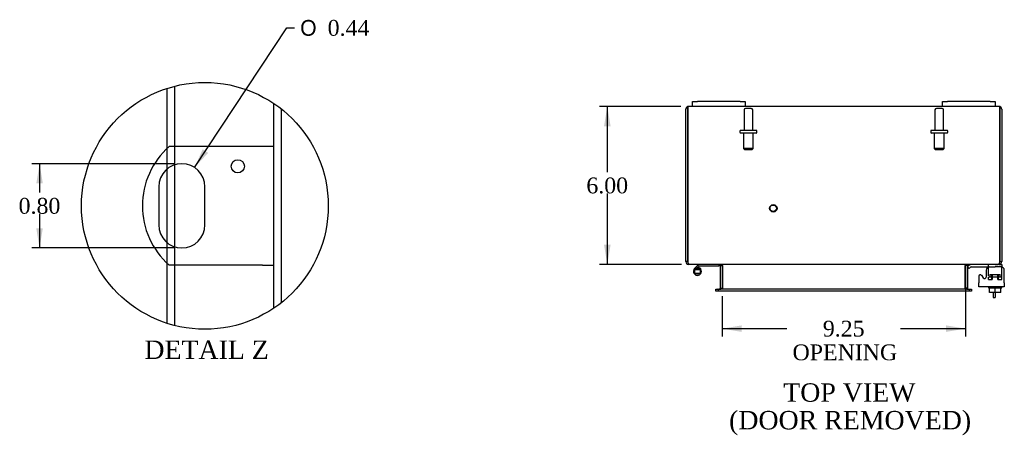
# Model space of a CAD drawing. Header units: inches. Extents: x 5 to 118, y 2 to 79.
# Tile 3 of 7: x 5 to 42, y 56 to 72. Entities that reach past the tile are written whole.
import ezdxf
from ezdxf.enums import TextEntityAlignment as Align

# ---------------------------------------------------------------- set-up
doc = ezdxf.new("R2010")
doc.units = ezdxf.units.IN
doc.header["$MEASUREMENT"] = 0
doc.layers.get('0').update_dxf_attribs({"linetype": 'CONTINUOUS'})
for name, color, linetype in [('COM40153-1', 7, 'CONTINUOUS'), ('COM42667', 7, 'CONTINUOUS'), ('COM42780', 7, 'CONTINUOUS'), ('COM48469', 7, 'CONTINUOUS'), ('DEFAULT', 7, 'CONTINUOUS'), ('FET07710', 7, 'CONTINUOUS'), ('HNG10620-16B', 7, 'CONTINUOUS'), ('HNG10620-16P', 7, 'CONTINUOUS'), ('SCC19011', 7, 'CONTINUOUS'), ('STD21878', 7, 'CONTINUOUS'), ('STD26094', 7, 'CONTINUOUS'), ('WAF25035', 7, 'CONTINUOUS')]:
    doc.layers.add(name, color=color, linetype=linetype)
doc.styles.add('SEACAD_SOLID_EDGE_ANSI1_SY', font='txt')
doc.styles.add('SEACAD_TIMES_NEW_ROMAN', font='times.ttf')

# ---------------------------------------------------------------- blocks, each defined once
blk = doc.blocks.new('GDIMGGROUP4')
at = {"layer": 'DEFAULT', "linetype": 'Continuous'}
for points in [[(27.069, 68.116), (27.319, 68.116), (27.194, 68.866)], [(27.069, 63.616), (27.194, 62.866), (27.319, 63.616)]]:
    blk.add_hatch(color=136, dxfattribs=at).paths.add_polyline_path(points)
at = {"layer": 'DEFAULT', "color": 136, "linetype": 'Continuous'}
for p, q in [((29.984, 68.866), (26.894, 68.866)), ((27.194, 68.866), (27.194, 66.376)), ((27.194, 65.566), (27.194, 62.866)), ((30.009, 62.866), (26.894, 62.866))]:
    blk.add_line(p, q, dxfattribs=at)
at = {"layer": 'DEFAULT', "color": 136, "linetype": 'Continuous', "style": 'SEACAD_TIMES_NEW_ROMAN'}
blk.add_text('6.00', height=0.6, dxfattribs=at).set_placement((26.398, 66.166), align=Align.TOP_LEFT)
blk = doc.blocks.new('GDIMGGROUP18')
at = {"layer": 'DEFAULT', "linetype": 'Continuous'}
for points in [[(32.301, 60.302), (32.301, 60.552), (31.551, 60.427)], [(40.051, 60.302), (40.801, 60.427), (40.051, 60.552)]]:
    blk.add_hatch(color=136, dxfattribs=at).paths.add_polyline_path(points)
at = {"layer": 'DEFAULT', "color": 136, "linetype": 'Continuous'}
for p, q in [((40.801, 62.096), (40.801, 60.127)), ((31.551, 61.661), (31.551, 60.127)), ((31.551, 60.427), (34.018, 60.427)), ((38.334, 60.427), (40.801, 60.427))]:
    blk.add_line(p, q, dxfattribs=at)
at = {"layer": 'DEFAULT', "color": 136, "linetype": 'Continuous', "style": 'SEACAD_TIMES_NEW_ROMAN'}
for s, p in [('9.25', (35.379, 60.727)), ('OPENING', (34.228, 59.827))]:
    blk.add_text(s, height=0.6, dxfattribs=at).set_placement(p, align=Align.TOP_LEFT)
blk = doc.blocks.new('GDIMGGROUP27')
at = {"layer": 'DEFAULT', "linetype": 'Continuous'}
for points in [[(5.507, 65.941), (5.757, 65.941), (5.632, 66.691)], [(5.507, 64.241), (5.632, 63.491), (5.757, 64.241)]]:
    blk.add_hatch(color=136, dxfattribs=at).paths.add_polyline_path(points)
at = {"layer": 'DEFAULT', "color": 136, "linetype": 'Continuous'}
for p, q in [((10.735, 66.691), (5.332, 66.691)), ((5.632, 66.691), (5.632, 65.601)), ((5.632, 64.791), (5.632, 63.491)), ((10.735, 63.491), (5.332, 63.491))]:
    blk.add_line(p, q, dxfattribs=at)
at = {"layer": 'DEFAULT', "color": 136, "linetype": 'Continuous', "style": 'SEACAD_TIMES_NEW_ROMAN'}
blk.add_text('0.80', height=0.6, dxfattribs=at).set_placement((4.836, 65.391), align=Align.TOP_LEFT)
blk = doc.blocks.new('GDIMGGROUP28')
at = {"layer": 'DEFAULT', "linetype": 'Continuous'}
blk.add_hatch(color=136, dxfattribs=at).paths.add_polyline_path([(11.826, 67.241), (11.517, 66.547), (12.035, 67.104)])
at = {"layer": 'DEFAULT', "color": 136, "linetype": 'Continuous'}
for p, q in [((11.517, 66.547), (15.019, 71.851)), ((15.019, 71.851), (15.319, 71.851))]:
    blk.add_line(p, q, dxfattribs=at)
for s, style, p in [('O', 'SEACAD_SOLID_EDGE_ANSI1_SY', (15.529, 72.151)), ('0.44', 'SEACAD_TIMES_NEW_ROMAN', (16.573, 72.151))]:
    blk.add_text(s, height=0.6, dxfattribs=dict(at, style=style)).set_placement(p, align=Align.TOP_LEFT)

msp = doc.modelspace()

# ---------------------------------------------------------------- linework, layer by layer
at = {"color": 7}
msp.add_circle((11.909, 65.091), 4.686, dxfattribs=at)
at = {"layer": 'COM40153-1', "color": 7}
for p, q in [((14.103, 67.341), (10.551, 67.341)), ((14.535, 67.341), (14.103, 67.341)), ((10.161, 65.817), (10.161, 64.365)), ((11.909, 64.365), (11.909, 65.817)), ((14.103, 62.841), (10.551, 62.841)), ((14.103, 62.841), (14.535, 62.841)), ((41.854, 61.795), (41.854, 61.616)), ((41.926, 61.795), (41.926, 61.616)), ((41.854, 61.616), (41.926, 61.616))]:
    msp.add_line(p, q, dxfattribs=at)
msp.add_circle((13.159, 66.593), 0.25, dxfattribs=at)
for centre, radius, start, end in [((12.535, 65.091), 3, 131.4096, 228.5904), ((11.035, 65.817), 0.874, 0, 180), ((11.035, 64.365), 0.874, 180, 0)]:
    msp.add_arc(centre, radius, start, end, dxfattribs=at)
at = {"layer": 'COM42667', "color": 7}
for p, q in [((41.475, 62.354), (41.412, 62.452)), ((41.585, 62.646), (41.585, 62.387)), ((42.271, 62.164), (42.271, 62.646)), ((41.301, 62.419), (41.301, 62.164)), ((41.301, 62.021), (41.301, 62.164)), ((42.271, 62.164), (42.271, 62.021)), ((42.271, 62.021), (41.301, 62.021))]:
    msp.add_line(p, q, dxfattribs=at)
for centre, radius, start, end in [((41.361, 62.419), 0.06, 32.8455, 180), ((41.71, 62.646), 0.125, 90, 180), ((42.146, 62.646), 0.125, 0, 90), ((41.525, 62.387), 0.06, 212.8455, 0)]:
    msp.add_arc(centre, radius, start, end, dxfattribs=at)
at = {"layer": 'COM42780', "color": 7}
for p, q in [((40.873, 62.774), (40.923, 62.824)), ((41.672, 62.726), (41.672, 62.851)), ((41.922, 62.866), (42.025, 62.866)), ((42.068, 62.866), (42.172, 62.866)), ((42.172, 62.866), (42.172, 62.771)), ((40.873, 62.774), (40.94, 62.707)), ((40.94, 62.707), (40.99, 62.757)), ((41.024, 62.771), (41.922, 62.771)), ((41.058, 62.772), (41.058, 62.771)), ((41.058, 62.772), (41.118, 62.772)), ((41.118, 62.772), (41.118, 62.771)), ((41.118, 62.772), (41.146, 62.772)), ((41.146, 62.772), (41.146, 62.771)), ((41.146, 62.772), (41.308, 62.772)), ((41.258, 62.772), (41.258, 62.771)), ((41.308, 62.772), (41.308, 62.771)), ((41.727, 62.484), (42.117, 62.484)), ((41.727, 62.484), (41.727, 62.389)), ((41.797, 62.294), (41.797, 62.484)), ((41.816, 62.484), (41.816, 62.294)), ((42.172, 62.771), (41.922, 62.771)), ((42.029, 62.294), (42.029, 62.484)), ((42.047, 62.294), (42.047, 62.484)), ((42.117, 62.389), (42.117, 62.484)), ((42.172, 62.769), (42.172, 62.771)), ((42.172, 62.724), (42.172, 62.769)), ((42.172, 62.435), (42.172, 62.724)), ((41.672, 62.389), (42.172, 62.389)), ((41.672, 62.294), (41.672, 62.381)), ((41.672, 62.294), (41.816, 62.294)), ((42.029, 62.294), (42.134, 62.294)), ((42.144, 62.294), (42.172, 62.294)), ((42.172, 62.294), (42.172, 62.435))]:
    msp.add_line(p, q, dxfattribs=at)
for radius in [0.143, 0.048]:
    msp.add_arc((41.024, 62.723), radius, 90, 135, dxfattribs=at)
msp.add_ellipse((41.422, 61.766), major_axis=(0, 14.322), ratio=0.017455, start_param=-1.524085, end_param=-1.503851, dxfattribs=at)
msp.add_open_spline([(41.67, 62.763), (41.669, 62.765), (41.669, 62.767), (41.667, 62.77), (41.666, 62.771), (41.664, 62.771)], degree=3, knots=[0.6179659, 0.6179659, 0.6179659, 0.6179659, 0.75, 0.75, 1, 1, 1, 1], dxfattribs=at)
at = {"layer": 'COM48469', "color": 7}
for p, q in [((10.483, 67.28), (10.483, 69.555)), ((10.771, 67.341), (10.771, 69.637)), ((14.535, 61.21), (14.535, 68.973)), ((30.248, 68.758), (30.248, 68.86)), ((30.248, 68.86), (30.248, 68.758)), ((30.426, 68.866), (30.284, 68.866)), ((39.926, 68.866), (32.426, 68.866)), ((42.068, 68.866), (41.926, 68.866)), ((42.104, 68.758), (42.104, 68.86)), ((42.104, 68.86), (42.104, 68.758)), ((14.823, 61.421), (14.823, 68.761)), ((30.176, 62.974), (30.176, 68.758)), ((30.248, 68.758), (30.248, 62.974)), ((30.248, 62.974), (30.248, 68.758)), ((42.104, 62.974), (42.104, 68.758)), ((42.104, 68.758), (42.104, 62.974)), ((42.176, 68.758), (42.176, 62.974)), ((10.771, 66.65), (10.771, 67.341)), ((10.483, 66.495), (10.483, 67.28)), ((10.771, 63.532), (10.771, 66.65)), ((10.483, 63.688), (10.483, 66.495)), ((10.483, 62.903), (10.483, 63.688)), ((10.771, 62.841), (10.771, 63.532)), ((10.483, 60.627), (10.483, 62.903)), ((10.771, 60.545), (10.771, 62.841)), ((30.248, 62.974), (30.176, 62.974)), ((30.284, 62.89), (30.284, 62.866)), ((30.308, 62.866), (30.284, 62.866)), ((42.042, 62.866), (30.309, 62.866)), ((31.479, 62.83), (31.479, 61.961)), ((31.479, 62.83), (31.551, 62.83)), ((31.551, 62.83), (31.551, 61.961)), ((31.564, 62.83), (31.564, 61.961)), ((40.787, 61.961), (40.787, 62.83)), ((40.873, 62.83), (40.801, 62.83)), ((40.801, 62.83), (40.801, 61.961)), ((40.873, 62.83), (40.873, 61.961)), ((42.068, 62.866), (42.043, 62.866)), ((42.068, 62.89), (42.068, 62.866)), ((42.104, 62.974), (42.176, 62.974)), ((31.321, 61.853), (31.321, 61.925)), ((31.321, 61.925), (31.397, 61.925)), ((31.397, 61.853), (31.321, 61.853)), ((31.404, 61.925), (31.397, 61.925)), ((31.404, 61.853), (31.397, 61.853)), ((31.404, 61.925), (31.449, 61.925)), ((31.404, 61.925), (31.404, 61.853)), ((31.449, 61.853), (31.404, 61.853)), ((40.902, 61.925), (31.449, 61.925)), ((40.902, 61.853), (31.449, 61.853)), ((31.479, 61.961), (31.551, 61.961)), ((40.873, 61.961), (40.801, 61.961)), ((40.902, 61.925), (40.947, 61.925)), ((40.947, 61.853), (40.902, 61.853)), ((40.947, 61.925), (40.955, 61.925)), ((40.947, 61.853), (40.947, 61.925)), ((40.947, 61.853), (40.955, 61.853)), ((40.955, 61.925), (41.031, 61.925)), ((41.031, 61.853), (40.955, 61.853)), ((41.031, 61.925), (41.031, 61.853))]:
    msp.add_line(p, q, dxfattribs=at)
for centre, radius, start, end in [((30.284, 68.758), 0.108, 109.4712, 180), ((30.284, 68.758), 0.108, 90, 109.4712), ((42.068, 68.758), 0.108, 70.5288, 90), ((42.068, 68.758), 0.108, 0, 70.5288), ((30.284, 62.974), 0.108, 180, 270), ((30.284, 62.974), 0.036, 180, 218.7233), ((31.443, 62.83), 0.036, 0, 90), ((31.443, 62.83), 0.108, 0, 10.3965), ((40.909, 62.83), 0.108, 169.6031, 180), ((40.909, 62.83), 0.036, 90, 180), ((42.068, 62.974), 0.108, 270, 0), ((42.068, 62.974), 0.036, 321.2767, 0), ((31.443, 61.961), 0.036, 270, 0), ((31.443, 61.961), 0.108, 349.6015, 0), ((40.909, 61.961), 0.108, 180, 190.3994), ((40.909, 61.961), 0.036, 180, 270)]:
    msp.add_arc(centre, radius, start, end, dxfattribs=at)
for centre, start_param, end_param in [((30.284, 68.758), 3.141593, 3.48143), ((42.068, 68.758), 2.801756, 3.141593)]:
    msp.add_ellipse(centre, major_axis=(0, -0.108), ratio=0.997813, start_param=start_param, end_param=end_param, dxfattribs=at)
for points, knots in [([(30.309, 62.866), (30.304, 62.866), (30.299, 62.869), (30.289, 62.88), (30.284, 62.888), (30.273, 62.908), (30.268, 62.92), (30.258, 62.946), (30.253, 62.96), (30.248, 62.974)], [0, 0, 0, 0, 0.25, 0.25, 0.5, 0.5, 0.75, 0.75, 1, 1, 1, 1]), ([(31.564, 62.83), (31.564, 62.832), (31.564, 62.834), (31.562, 62.838), (31.561, 62.839), (31.557, 62.844), (31.553, 62.847), (31.545, 62.851), (31.541, 62.853), (31.531, 62.857), (31.527, 62.858), (31.512, 62.862), (31.502, 62.864), (31.481, 62.866), (31.471, 62.866), (31.461, 62.866)], [0, 0, 0, 0, 0.0625, 0.0625, 0.125, 0.125, 0.25, 0.25, 0.375, 0.375, 0.5, 0.5, 0.75, 0.75, 1, 1, 1, 1]), ([(40.891, 62.866), (40.88, 62.866), (40.87, 62.866), (40.849, 62.864), (40.839, 62.862), (40.825, 62.858), (40.82, 62.857), (40.811, 62.853), (40.806, 62.851), (40.798, 62.847), (40.795, 62.844), (40.79, 62.839), (40.789, 62.838), (40.788, 62.834), (40.787, 62.832), (40.787, 62.83)], [0, 0, 0, 0, 0.25, 0.25, 0.5, 0.5, 0.625, 0.625, 0.75, 0.75, 0.875, 0.875, 0.9375, 0.9375, 1, 1, 1, 1]), ([(42.104, 62.974), (42.098, 62.96), (42.093, 62.946), (42.083, 62.92), (42.078, 62.908), (42.068, 62.888), (42.062, 62.88), (42.052, 62.869), (42.047, 62.866), (42.042, 62.866)], [0, 0, 0, 0, 0.25, 0.25, 0.5, 0.5, 0.75, 0.75, 1, 1, 1, 1]), ([(31.461, 61.925), (31.471, 61.925), (31.481, 61.926), (31.502, 61.928), (31.512, 61.93), (31.527, 61.934), (31.531, 61.935), (31.541, 61.938), (31.545, 61.94), (31.553, 61.945), (31.557, 61.948), (31.561, 61.952), (31.562, 61.954), (31.564, 61.958), (31.564, 61.96), (31.564, 61.961)], [0, 0, 0, 0, 0.25, 0.25, 0.5, 0.5, 0.625, 0.625, 0.75, 0.75, 0.875, 0.875, 0.9375, 0.9375, 1, 1, 1, 1]), ([(40.787, 61.961), (40.787, 61.96), (40.788, 61.958), (40.789, 61.954), (40.79, 61.952), (40.795, 61.948), (40.798, 61.945), (40.806, 61.94), (40.811, 61.938), (40.82, 61.935), (40.825, 61.934), (40.839, 61.93), (40.849, 61.928), (40.87, 61.926), (40.88, 61.925), (40.891, 61.925)], [0, 0, 0, 0, 0.0625, 0.0625, 0.125, 0.125, 0.25, 0.25, 0.375, 0.375, 0.5, 0.5, 0.75, 0.75, 1, 1, 1, 1])]:
    msp.add_open_spline(points, degree=3, knots=knots, dxfattribs=at)
at = {"layer": 'FET07710', "color": 7}
for p, q in [((30.426, 69.053), (30.613, 69.053)), ((30.426, 68.866), (30.426, 69.053)), ((30.613, 68.866), (30.426, 68.866)), ((32.238, 69.053), (30.613, 69.053)), ((32.238, 68.866), (30.613, 68.866)), ((32.238, 69.053), (32.426, 69.053)), ((32.426, 68.866), (32.238, 68.866)), ((32.426, 69.053), (32.426, 68.866)), ((39.926, 69.053), (40.113, 69.053)), ((39.926, 68.866), (39.926, 69.053)), ((40.113, 68.866), (39.926, 68.866)), ((41.738, 69.053), (40.113, 69.053)), ((41.738, 68.866), (40.113, 68.866)), ((41.738, 69.053), (41.926, 69.053)), ((41.926, 68.866), (41.738, 68.866)), ((41.926, 69.053), (41.926, 68.866))]:
    msp.add_line(p, q, dxfattribs=at)
at = {"layer": 'HNG10620-16B', "color": 7}
for p, q in [((30.632, 62.84), (30.615, 62.823)), ((31.431, 62.866), (31.431, 62.806)), ((30.615, 62.823), (30.506, 62.714)), ((30.657, 62.78), (30.571, 62.694)), ((30.615, 62.823), (30.657, 62.78)), ((30.66, 62.752), (30.642, 62.695)), ((30.675, 62.798), (30.657, 62.78)), ((31.431, 62.806), (30.695, 62.806))]:
    msp.add_line(p, q, dxfattribs=at)
for centre, radius, start, end in [((30.695, 62.777), 0.089, 90, 135), ((30.615, 62.605), 0.154, 135, 72.8181), ((30.695, 62.777), 0.029, 90, 135)]:
    msp.add_arc(centre, radius, start, end, dxfattribs=at)
at = {"layer": 'HNG10620-16P', "color": 7}
for p, q in [((30.5, 62.67), (30.5, 62.54)), ((30.5, 62.67), (30.73, 62.67)), ((30.5, 62.54), (30.73, 62.54)), ((30.73, 62.54), (30.73, 62.67))]:
    msp.add_line(p, q, dxfattribs=at)
for centre, start, end in [((30.619, 62.437), 90.9722, 117.1006), ((30.619, 62.774), 242.9012, 269.0261), ((30.61, 62.437), 62.9006, 89.0262), ((30.61, 62.774), 270.9722, 297.1004)]:
    msp.add_arc(centre, 0.262, start, end, dxfattribs=at)
at = {"layer": 'SCC19011', "color": 7}
for p, q in [((41.707, 61.795), (41.707, 61.976)), ((41.922, 61.795), (41.707, 61.795)), ((41.922, 61.795), (41.922, 61.976)), ((42.137, 61.795), (41.922, 61.795)), ((42.137, 61.795), (42.137, 61.976))]:
    msp.add_line(p, q, dxfattribs=at)
at = {"layer": 'STD21878', "color": 7}
for radius in [0.141, 0.125]:
    msp.add_circle((33.498, 64.998), radius, dxfattribs=at)
at = {"layer": 'STD26094', "color": 7}
for p, q in [((32.386, 68.734), (32.386, 67.957)), ((32.656, 68.794), (32.446, 68.794)), ((32.716, 67.957), (32.716, 68.734)), ((39.636, 68.734), (39.636, 67.957)), ((39.906, 68.794), (39.696, 68.794)), ((39.966, 67.957), (39.966, 68.734)), ((32.226, 67.927), (32.226, 67.887)), ((32.846, 67.957), (32.256, 67.957)), ((32.846, 67.857), (32.256, 67.857)), ((32.363, 67.857), (32.363, 67.27)), ((32.738, 67.27), (32.738, 67.857)), ((32.876, 67.887), (32.876, 67.927)), ((39.476, 67.927), (39.476, 67.887)), ((40.096, 67.957), (39.506, 67.957)), ((40.096, 67.857), (39.506, 67.857)), ((39.613, 67.857), (39.613, 67.27)), ((39.988, 67.27), (39.988, 67.857)), ((40.126, 67.887), (40.126, 67.927)), ((32.738, 67.27), (32.363, 67.27)), ((32.363, 67.27), (32.401, 67.232)), ((32.401, 67.232), (32.701, 67.232)), ((32.701, 67.232), (32.738, 67.27)), ((39.988, 67.27), (39.613, 67.27)), ((39.613, 67.27), (39.651, 67.232)), ((39.651, 67.232), (39.951, 67.232)), ((39.951, 67.232), (39.988, 67.27))]:
    msp.add_line(p, q, dxfattribs=at)
for centre, radius, start, end in [((32.446, 68.734), 0.06, 90, 180), ((32.656, 68.734), 0.06, 0, 90), ((39.696, 68.734), 0.06, 90, 180), ((39.906, 68.734), 0.06, 0, 90), ((32.256, 67.927), 0.03, 90, 180), ((32.256, 67.887), 0.03, 180, 270), ((32.846, 67.927), 0.03, 0, 90), ((32.846, 67.887), 0.03, 270, 0), ((39.506, 67.927), 0.03, 90, 180), ((39.506, 67.887), 0.03, 180, 270), ((40.096, 67.927), 0.03, 0, 90), ((40.096, 67.887), 0.03, 270, 0)]:
    msp.add_arc(centre, radius, start, end, dxfattribs=at)
at = {"layer": 'WAF25035', "color": 7}
for p, q in [((41.672, 62.021), (41.672, 61.976)), ((41.672, 61.976), (42.172, 61.976)), ((42.172, 61.976), (42.172, 62.021))]:
    msp.add_line(p, q, dxfattribs=at)

# ---------------------------------------------------------------- block references
at = {"layer": 'DEFAULT', "color": 7}
for name in ['GDIMGGROUP28', 'GDIMGGROUP4', 'GDIMGGROUP27', 'GDIMGGROUP18']:
    msp.add_blockref(name, (0, 0), dxfattribs=at)

# ---------------------------------------------------------------- texts
at = {"layer": 'DEFAULT', "color": 7, "style": 'SEACAD_TIMES_NEW_ROMAN'}
for s, p in [('DETAIL Z', (9.612, 59.975)), ('TOP VIEW', (33.876, 58.351)), ('(DOOR REMOVED)', (31.819, 57.301))]:
    msp.add_text(s, height=0.7, dxfattribs=at).set_placement(p, align=Align.TOP_LEFT)

doc.saveas('drawing.dxf')
